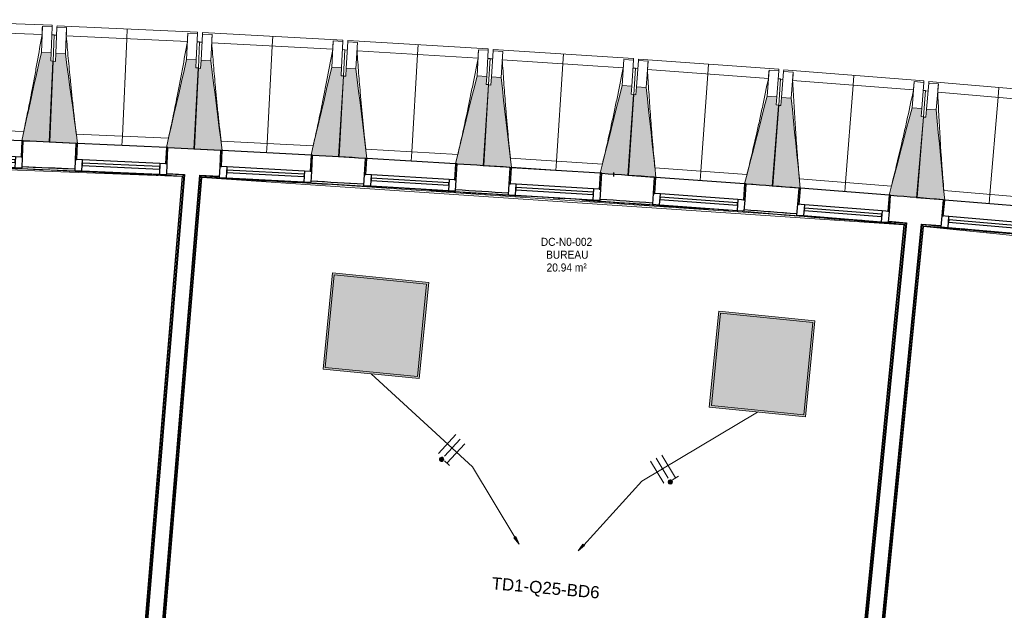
# Model space of a CAD drawing. Header units: millimetres. Extents: x -2845 to 74565, y -36590 to 13748.
# Tile 23 of 49: x 37755 to 43843, y -17129 to -13477. Entities that reach past the tile are written whole.
import ezdxf

# ---------------------------------------------------------------- set-up
doc = ezdxf.new("R2010")
doc.units = ezdxf.units.MM
doc.linetypes.add('Tiret', pattern=[2.5, 1.25, -1.25])
doc.layers.add('A-AREA', color=4, linetype='Tiret', lineweight=100, true_color=0x00ffff)
for name, color, linetype, lineweight in [('A-FLOR-HRAL', 7, 'Continuous', 18), ('A-GENM', 7, 'Continuous', 18), ('A-GLAZ', 7, 'Continuous', 25), ('A-WALL', 7, 'Continuous', 25), ('CABLE', 7, 'Continuous', 30), ('CABLES', 7, 'Continuous', 18), ('ESPACE', 7, 'Continuous', 30), ('I-WALL', 7, 'Continuous', 25), ('INSTAL ELECTRIQUE', 7, 'Continuous', 18), ('MUR', 7, 'Continuous', 25), ('S-BEAM', 7, 'Continuous', 18)]:
    doc.layers.add(name, color=color, linetype=linetype, lineweight=lineweight)
doc.styles.add('Arial_2', font='arial.ttf', dxfattribs={"height": 75})
doc.styles.add('Arial_4', font='arial.ttf', dxfattribs={"width": 0.9, "height": 50})

# ---------------------------------------------------------------- blocks, each defined once
blk = doc.blocks.new('20_MUR PREFA_01 - Type 1-3119337-2021_015_1111_DCE_1_50_N0 FINI_CFO_ECL')
at = {"layer": 'A-GENM'}
for p, q in [((0, 722.1), (0, 661.4)), ((0, 661.4), (0, 58.5)), ((0, 0.7), (0, 58.5))]:
    blk.add_line(p, q, dxfattribs=at)
blk = doc.blocks.new('B02_DC_STR_rvt-1-2021_015_1111_DCE_1_50_N0 FINI_CFO_ECL')
at = {"layer": 'S-BEAM', "lineweight": 5, "true_color": 0x787878}
for points in [[(-15227.6, -14232.9), (-15207.8, -13732.4), (-15222.8, -13731.8), (-15220.8, -13681.8), (-15280.8, -13679.5), (-15402.3, -14225.3), (-15392.4, -14225.7), (-15392.4, -14226.4), (-15341.6, -14228.4)], [(-15067.1, -14241.8), (-15067.1, -14241.1), (-15057.3, -14241.1), (-15131.7, -13687.4), (-15191.7, -13684.6), (-15194, -13734.5), (-15208.9, -13733.9), (-15231.9, -14234.2), (-15071.7, -14241.6)], [(-14332.9, -14275.6), (-14309.9, -13775.2), (-14324.9, -13774.5), (-14322.6, -13724.5), (-14382.5, -13721.8), (-14507.6, -14266.8), (-14497.7, -14267.3), (-14497.7, -14268), (-14431.2, -14271)], [(-14172.5, -14285.5), (-14172.5, -14284.8), (-14162.7, -14284.8), (-14233.5, -13730.6), (-14293.4, -13727.5), (-14296.1, -13777.4), (-14311, -13776.6), (-14337.3, -14276.9), (-14175.5, -14285.4)], [(-13438.5, -14324), (-13412.3, -13823.8), (-13427.2, -13823), (-13424.6, -13773.1), (-13484.5, -13770), (-13613.1, -14314.2), (-13603.3, -14314.7), (-13603.3, -14315.4), (-13440.4, -14323.9)], [(-13278.2, -14335), (-13278.2, -14334.4), (-13268.4, -14334.4), (-13335.6, -13779.8), (-13395.5, -13776.3), (-13398.4, -13826.2), (-13413.4, -13825.3), (-13442.9, -14325.3), (-13279.8, -14335)], [(-12544.5, -14378.3), (-12515, -13878.3), (-12529.9, -13877.4), (-12527, -13827.5), (-12586.9, -13824), (-12719, -14367.4), (-12709.2, -14367.9), (-12709.2, -14368.6), (-12647.8, -14372.3)], [(-12374.3, -14391.1), (-12438, -13834.8), (-12497.9, -13830.9), (-12501.2, -13880.8), (-12516.1, -13879.8), (-12548.9, -14379.6), (-12382.2, -14390.5)], [(-11650.8, -14438.5), (-11618.1, -13938.6), (-11633, -13937.7), (-11629.7, -13887.8), (-11689.6, -13883.8), (-11824.8, -14424.6), (-11815.3, -14425.1), (-11815.3, -14427.7), (-11657, -14438.1)], [(-11480.8, -14451.6), (-11540.8, -13895.6), (-11600.7, -13891.3), (-11604.2, -13941.2), (-11619.2, -13940.1), (-11655.2, -14439.7), (-11490.7, -14451.6), (-11490.6, -14450.9), (-11488.2, -14451.1)], [(-10757.6, -14504.4), (-10721.5, -14004.8), (-10736.5, -14003.7), (-10732.9, -13953.9), (-10792.8, -13949.6), (-10931.9, -14491.2), (-10922.1, -14491.9), (-10922.1, -14492.6), (-10862.4, -14496.9)], [(-10587.6, -14518.7), (-10644, -13962.3), (-10703.8, -13957.6), (-10707.8, -14007.4), (-10722.7, -14006.3), (-10762, -14505.6), (-10597.5, -14518.6), (-10597.4, -14517.9), (-10594.6, -14518.1)], [(-9864.8, -14576.2), (-9825.5, -14076.8), (-9840.4, -14075.6), (-9836.5, -14025.8), (-9896.3, -14021.1), (-10039, -14561.8), (-10029.2, -14562.6), (-10029.2, -14563.3), (-9873.5, -14575.5)], [(-9694.9, -14591.5), (-9747.7, -14034.8), (-9807.5, -14029.7), (-9811.7, -14079.5), (-9826.7, -14078.3), (-9869.2, -14577.4), (-9704.8, -14591.4), (-9704.7, -14590.7), (-9701.4, -14591)]]:
    blk.add_hatch(color=8, dxfattribs=at).paths.add_polyline_path(points)
at = {"layer": 'S-BEAM'}
for p, q in [((-15214.1, -13510.8), (-16083.4, -13476.5)), ((-15214.1, -13510.8), (-15214.5, -13519.9)), ((-15184.2, -13522.7), (-15183.8, -13513.6)), ((-14314.7, -13553.6), (-15183.8, -13513.6)), ((-15276.7, -13569), (-16025.6, -13539.5)), ((-15274.4, -13517.5), (-15280.8, -13679.5)), ((-15274.5, -13517.7), (-15274.4, -13517.5)), ((-15274.4, -13517.5), (-15214.5, -13519.9)), ((-15214.5, -13519.9), (-15220.8, -13681.8)), ((-15201.4, -13570.4), (-15216.4, -13569.8)), ((-15201.4, -13570.4), (-15207.8, -13732.4)), ((-15186.5, -13572.6), (-15201.5, -13571.9)), ((-15191.7, -13684.6), (-15184.2, -13522.7)), ((-15184.2, -13522.7), (-15124.3, -13525.4)), ((-15131.7, -13687.4), (-15124.3, -13525.4)), ((-14377.7, -13611.4), (-15126.4, -13577)), ((-15124.3, -13525.4), (-15124.3, -13525.7)), ((-14375.1, -13559.9), (-14382.5, -13721.8)), ((-14375.1, -13559.9), (-14315.1, -13562.6)), ((-14375.1, -13560.1), (-14375.1, -13559.9)), ((-14315.1, -13562.6), (-14322.6, -13724.5)), ((-14314.7, -13553.6), (-14315.1, -13562.6)), ((-14293.4, -13727.5), (-14284.9, -13565.6)), ((-14284.9, -13565.6), (-14284.5, -13556.6)), ((-14284.9, -13565.6), (-14225, -13568.8)), ((-13415.7, -13602.2), (-14284.5, -13556.6)), ((-14233.5, -13730.6), (-14225, -13568.8)), ((-14225, -13568.8), (-14225, -13569)), ((-14302.5, -13613.3), (-14317.4, -13612.6)), ((-14302.5, -13613.3), (-14309.9, -13775.2)), ((-14287.6, -13615.6), (-14302.5, -13614.8)), ((-13479, -13659.6), (-14227.5, -13620.3)), ((-13476, -13608.1), (-13484.5, -13770)), ((-13476.1, -13608.3), (-13476, -13608.1)), ((-13476, -13608.1), (-13416.1, -13611.2)), ((-13416.1, -13611.2), (-13424.6, -13773.1)), ((-13415.7, -13602.2), (-13416.1, -13611.2)), ((-13395.5, -13776.3), (-13385.9, -13614.4)), ((-13385.9, -13614.4), (-13385.4, -13605.4)), ((-13385.9, -13614.4), (-13326, -13618)), ((-12516.9, -13656.7), (-13385.4, -13605.4)), ((-13335.6, -13779.8), (-13326, -13618)), ((-13326, -13618), (-13326, -13618.2)), ((-15220.8, -13681.8), (-15280.8, -13679.5)), ((-15222.8, -13731.8), (-15220.8, -13681.8)), ((-15191.7, -13684.6), (-15194, -13734.5)), ((-15131.7, -13687.4), (-15191.7, -13684.6)), ((-13403.8, -13662), (-13418.7, -13661.2)), ((-13403.8, -13662), (-13412.3, -13823.8)), ((-13388.9, -13664.4), (-13403.9, -13663.5)), ((-12580.6, -13713.6), (-13328.8, -13669.5)), ((-12577.3, -13662.2), (-12586.9, -13824)), ((-12577.4, -13662.4), (-12577.3, -13662.2)), ((-12577.3, -13662.2), (-12517.4, -13665.7)), ((-12517.4, -13665.7), (-12527, -13827.5)), ((-12516.9, -13656.7), (-12517.4, -13665.7)), ((-12497.9, -13830.9), (-12487.3, -13669.1)), ((-12487.3, -13669.1), (-12486.7, -13660.1)), ((-12487.3, -13669.1), (-12427.4, -13673)), ((-11618.6, -13717), (-12486.7, -13660.1)), ((-12438, -13834.8), (-12427.4, -13673)), ((-12427.4, -13673), (-12427.4, -13673.3)), ((-15208.9, -13733.9), (-15231.9, -14234.2)), ((-15227.6, -14232.9), (-15207.8, -13732.4)), ((-15207.8, -13732.4), (-15222.8, -13731.8)), ((-15194, -13734.5), (-15208.9, -13733.9)), ((-14322.6, -13724.5), (-14382.5, -13721.8)), ((-14324.9, -13774.5), (-14322.6, -13724.5)), ((-14293.4, -13727.5), (-14296.1, -13777.4)), ((-14233.5, -13730.6), (-14293.4, -13727.5)), ((-12505.4, -13716.5), (-12520.4, -13715.6)), ((-12505.4, -13716.5), (-12515, -13878.3)), ((-12490.6, -13719), (-12505.5, -13718)), ((-11682.6, -13773.5), (-12430.5, -13724.5)), ((-11679, -13722.1), (-11689.6, -13883.8)), ((-11679.1, -13722.4), (-11679, -13722.1)), ((-11679, -13722.1), (-11619.1, -13726)), ((-11619.1, -13726), (-11629.7, -13887.8)), ((-11618.6, -13717), (-11619.1, -13726)), ((-11600.7, -13891.3), (-11589, -13729.6)), ((-11589, -13729.6), (-11588.3, -13720.6)), ((-11589, -13729.6), (-11529.2, -13733.9)), ((-10720.6, -13783.2), (-11588.3, -13720.6)), ((-11540.8, -13895.6), (-11529.2, -13733.9)), ((-11529.2, -13733.9), (-11529.1, -13734.2)), ((-14311, -13776.6), (-14337.3, -14276.9)), ((-14332.9, -14275.6), (-14309.9, -13775.2)), ((-14309.9, -13775.2), (-14324.9, -13774.5)), ((-14296.1, -13777.4), (-14311, -13776.6)), ((-13424.6, -13773.1), (-13484.5, -13770)), ((-13427.2, -13823), (-13424.6, -13773.1)), ((-13395.5, -13776.3), (-13398.4, -13826.2)), ((-13335.6, -13779.8), (-13395.5, -13776.3)), ((-11607.4, -13776.9), (-11622.4, -13775.9)), ((-11607.4, -13776.9), (-11618.1, -13938.6)), ((-11592.6, -13779.5), (-11607.5, -13778.4)), ((-10785, -13839.3), (-11532.6, -13785.4)), ((-10781.1, -13787.9), (-10792.8, -13949.6)), ((-10781.1, -13787.9), (-10721.2, -13792.2)), ((-10781.1, -13788.1), (-10781.1, -13787.9)), ((-10721.2, -13792.2), (-10732.9, -13953.9)), ((-10720.6, -13783.2), (-10721.2, -13792.2)), ((-10703.8, -13957.6), (-10691.1, -13796)), ((-10691.1, -13796), (-10690.4, -13787)), ((-10691.1, -13796), (-10631.3, -13800.7)), ((-9823.1, -13855.2), (-10690.4, -13787)), ((-10644, -13962.3), (-10631.3, -13800.7)), ((-10631.3, -13800.7), (-10631.3, -13801)), ((-13413.4, -13825.3), (-13442.9, -14325.3)), ((-13438.5, -14324), (-13412.3, -13823.8)), ((-13412.3, -13823.8), (-13427.2, -13823)), ((-13398.4, -13826.2), (-13413.4, -13825.3)), ((-12527, -13827.5), (-12586.9, -13824)), ((-12516.1, -13879.8), (-12548.9, -14379.6)), ((-12544.5, -14378.3), (-12515, -13878.3)), ((-12529.9, -13877.4), (-12527, -13827.5)), ((-12515, -13878.3), (-12529.9, -13877.4)), ((-12501.2, -13880.8), (-12516.1, -13879.8)), ((-12497.9, -13830.9), (-12501.2, -13880.8)), ((-12438, -13834.8), (-12497.9, -13830.9)), ((-10709.9, -13843.1), (-10724.8, -13842.1)), ((-10709.9, -13843.1), (-10721.5, -14004.8)), ((-10695, -13845.8), (-10710, -13844.7)), ((-9887.9, -13910.9), (-10635.1, -13852.1)), ((-9883.6, -13859.5), (-9896.3, -14021.1)), ((-9883.7, -13859.8), (-9883.6, -13859.5)), ((-9883.6, -13859.5), (-9823.8, -13864.2)), ((-9823.8, -13864.2), (-9836.5, -14025.8)), ((-9823.1, -13855.2), (-9823.8, -13864.2)), ((-9807.5, -14029.7), (-9793.7, -13868.2)), ((-9793.7, -13868.2), (-9792.9, -13859.2)), ((-9793.7, -13868.2), (-9733.9, -13873.3)), ((-8926.1, -13933), (-9792.9, -13859.2)), ((-9747.7, -14034.8), (-9733.9, -13873.3)), ((-9733.9, -13873.3), (-9733.9, -13873.6)), ((-11629.7, -13887.8), (-11689.6, -13883.8)), ((-11619.2, -13940.1), (-11655.2, -14439.7)), ((-11650.8, -14438.5), (-11618.1, -13938.6)), ((-11633, -13937.7), (-11629.7, -13887.8)), ((-11618.1, -13938.6), (-11633, -13937.7)), ((-11604.2, -13941.2), (-11619.2, -13940.1)), ((-11600.7, -13891.3), (-11604.2, -13941.2)), ((-11540.8, -13895.6), (-11600.7, -13891.3)), ((-9812.8, -13915.2), (-9827.7, -13914.1)), ((-9812.8, -13915.2), (-9825.5, -14076.8)), ((-9798, -13918), (-9812.9, -13916.7)), ((-8991.2, -13988.3), (-9738.1, -13924.7)), ((-10732.9, -13953.9), (-10792.8, -13949.6)), ((-10736.5, -14003.7), (-10732.9, -13953.9)), ((-10703.8, -13957.6), (-10707.8, -14007.4)), ((-10644, -13962.3), (-10703.8, -13957.6)), ((-10722.7, -14006.3), (-10762, -14505.6)), ((-10757.6, -14504.4), (-10721.5, -14004.8)), ((-10721.5, -14004.8), (-10736.5, -14003.7)), ((-10707.8, -14007.4), (-10722.7, -14006.3)), ((-9836.5, -14025.8), (-9896.3, -14021.1)), ((-9840.4, -14075.6), (-9836.5, -14025.8)), ((-9807.5, -14029.7), (-9811.7, -14079.5)), ((-9747.7, -14034.8), (-9807.5, -14029.7)), ((-9826.7, -14078.3), (-9869.2, -14577.4)), ((-9864.8, -14576.2), (-9825.5, -14076.8)), ((-9825.5, -14076.8), (-9840.4, -14075.6)), ((-9811.7, -14079.5), (-9826.7, -14078.3)), ((-15959.9, -14145.5), (-15389.9, -14168)), ((-15064.7, -14183.4), (-14494.8, -14209.6)), ((-15392.5, -14226.4), (-15227.6, -14232.9)), ((-15231.9, -14234.2), (-15067.1, -14241.8)), ((-14169.7, -14227.1), (-13600, -14257)), ((-14497.8, -14268), (-14332.9, -14275.6)), ((-14337.3, -14276.9), (-14172.5, -14285.5)), ((-13275, -14276.6), (-12705.5, -14310.3)), ((-13603.4, -14315.4), (-13438.5, -14324)), ((-13442.9, -14325.3), (-13278.2, -14335)), ((-12709.3, -14368.6), (-12544.5, -14378.3)), ((-12380.7, -14332), (-11811.4, -14369.3)), ((-12548.9, -14379.6), (-12374.3, -14391.1)), ((-12099.8, -14408.4), (-12374.3, -14390.4)), ((-11815.5, -14427.7), (-11650.8, -14438.5)), ((-11486.7, -14393.2), (-10917.7, -14434.2)), ((-11655.2, -14439.7), (-11490.7, -14451.6)), ((-10593.1, -14460.2), (-10024.4, -14505)), ((-10922.2, -14492.6), (-10757.6, -14504.4)), ((-10762, -14505.6), (-10597.5, -14518.6)), ((-9700.1, -14533.1), (-9131.6, -14581.5)), ((-10029.3, -14563.2), (-9864.8, -14576.2)), ((-9869.2, -14577.4), (-9704.8, -14591.4))]:
    blk.add_line(p, q, dxfattribs=at)
at = {"layer": 'S-BEAM', "flags": 128}
for points in [[(-15276.7, -13569), (-15276.2, -13558.8), (-15275.8, -13548.5), (-15275.3, -13538.3), (-15274.9, -13528), (-15274.5, -13517.7)], [(-15124.3, -13525.7), (-15124.7, -13535.9), (-15125.1, -13546.2), (-15125.6, -13556.4), (-15126, -13566.7), (-15126.4, -13577)], [(-14377.7, -13611.4), (-14377.2, -13601.1), (-14376.7, -13590.9), (-14376.1, -13580.6), (-14375.6, -13570.4), (-14375.1, -13560.1)], [(-14225, -13569), (-14225.5, -13579.3), (-14226, -13589.5), (-14226.5, -13599.8), (-14227, -13610), (-14227.5, -13620.3)], [(-13479, -13659.6), (-13478.4, -13649.3), (-13477.8, -13639.1), (-13477.2, -13628.8), (-13476.7, -13618.6), (-13476.1, -13608.3)], [(-13326, -13618.2), (-13326.6, -13628.5), (-13327.2, -13638.7), (-13327.7, -13649), (-13328.3, -13659.2), (-13328.8, -13669.5)], [(-15280.8, -13679.5), (-15296, -13747.8), (-15311.2, -13816.1), (-15326.4, -13884.4), (-15341.6, -13952.7), (-15356.8, -14021), (-15372, -14089.4), (-15387.2, -14157.7), (-15402.3, -14225.3)], [(-15057.2, -14241.6), (-15066.5, -14172.9), (-15075.8, -14103.5), (-15085.1, -14034.2), (-15094.4, -13964.8), (-15103.8, -13895.4), (-15113.1, -13826.1), (-15122.4, -13756.7), (-15131.7, -13687.4)], [(-12580.6, -13713.6), (-12580, -13703.4), (-12579.3, -13693.2), (-12578.7, -13682.9), (-12578, -13672.7), (-12577.4, -13662.4)], [(-12427.4, -13673.3), (-12428, -13683.5), (-12428.7, -13693.8), (-12429.3, -13704), (-12429.9, -13714.3), (-12430.5, -13724.5)], [(-14382.5, -13721.8), (-14398.2, -13790), (-14413.8, -13858.2), (-14429.5, -13926.4), (-14445.1, -13994.7), (-14460.8, -14062.9), (-14476.4, -14131.1), (-14492.1, -14199.3), (-14507.6, -14266.8)], [(-14162.6, -14285.3), (-14171.4, -14216.6), (-14180.3, -14147.2), (-14189.1, -14077.8), (-14198, -14008.3), (-14206.9, -13938.9), (-14215.8, -13869.5), (-14224.6, -13800.1), (-14233.5, -13730.6)], [(-11682.6, -13773.5), (-11681.9, -13763.3), (-11681.2, -13753.1), (-11680.5, -13742.8), (-11679.8, -13732.6), (-11679.1, -13722.4)], [(-11529.1, -13734.2), (-11529.8, -13744.4), (-11530.5, -13754.7), (-11531.2, -13764.9), (-11531.9, -13775.2), (-11532.6, -13785.4)], [(-13484.5, -13770), (-13500.6, -13838.1), (-13516.7, -13906.2), (-13532.8, -13974.3), (-13548.9, -14042.4), (-13565, -14110.5), (-13581.1, -14178.6), (-13597.2, -14246.8), (-13613.1, -14314.2)], [(-13268.3, -14334.9), (-13276.6, -14266.2), (-13285.1, -14196.7), (-13293.5, -14127.2), (-13301.9, -14057.7), (-13310.3, -13988.2), (-13318.8, -13918.8), (-13327.2, -13849.3), (-13335.6, -13779.8)], [(-10785, -13839.3), (-10784.3, -13829.1), (-10783.5, -13818.8), (-10782.7, -13808.6), (-10781.9, -13798.4), (-10781.1, -13788.1)], [(-10631.3, -13801), (-10632.1, -13811.2), (-10632.8, -13821.4), (-10633.6, -13831.7), (-10634.4, -13841.9), (-10635.1, -13852.1)], [(-12586.9, -13824), (-12603.4, -13892), (-12620, -13960), (-12636.5, -14028), (-12653, -14096), (-12669.6, -14164), (-12686.1, -14232), (-12702.6, -14300), (-12719, -14367.4)], [(-12374.3, -14391.1), (-12382.2, -14321.5), (-12390.2, -14252), (-12398.2, -14182.5), (-12406.1, -14112.9), (-12414.1, -14043.4), (-12422.1, -13973.9), (-12430, -13904.3), (-12438, -13834.8)], [(-9887.9, -13910.9), (-9887.1, -13900.7), (-9886.2, -13890.4), (-9885.4, -13880.2), (-9884.5, -13870), (-9883.7, -13859.8)], [(-9733.9, -13873.6), (-9734.7, -13883.8), (-9735.6, -13894), (-9736.4, -13904.2), (-9737.2, -13914.5), (-9738.1, -13924.7)], [(-11689.6, -13883.8), (-11706.6, -13951.7), (-11723.6, -14019.6), (-11740.6, -14087.5), (-11757.5, -14155.4), (-11774.5, -14223.3), (-11791.5, -14291.2), (-11808.5, -14359.1), (-11824.8, -14424.6)], [(-11480.8, -14451.6), (-11488.2, -14382.7), (-11495.7, -14313.1), (-11503.2, -14243.5), (-11510.7, -14174), (-11518.3, -14104.4), (-11525.8, -14034.8), (-11533.3, -13965.2), (-11540.8, -13895.6)], [(-10792.8, -13949.6), (-10810.2, -14017.3), (-10827.6, -14085.1), (-10845, -14152.9), (-10862.4, -14220.7), (-10879.8, -14288.5), (-10897.3, -14356.3), (-10914.7, -14424.1), (-10931.9, -14491.2)], [(-10587.6, -14518.7), (-10594.6, -14449.7), (-10601.6, -14380.1), (-10608.7, -14310.5), (-10615.8, -14240.8), (-10622.8, -14171.2), (-10629.9, -14101.6), (-10637, -14031.9), (-10644, -13962.3)], [(-9896.3, -14021.1), (-9914.2, -14088.8), (-9932.1, -14156.4), (-9949.9, -14224.1), (-9967.8, -14291.8), (-9985.6, -14359.5), (-10003.5, -14427.1), (-10021.4, -14494.8), (-10039, -14561.8)], [(-9694.9, -14591.5), (-9701.4, -14522.5), (-9708, -14452.9), (-9714.6, -14383.2), (-9721.3, -14313.5), (-9727.9, -14243.8), (-9734.5, -14174.2), (-9741.1, -14104.5), (-9747.7, -14034.8)]]:
    blk.add_lwpolyline(points, dxfattribs=at)
at = {"layer": 'S-BEAM'}
for points, knots in [([(-15390, -14168), (-15381.3, -14126.6), (-15368.1, -14062.7), (-15350.8, -13976.1), (-15336.6, -13902.7), (-15321.7, -13823.6), (-15301.1, -13710.5), (-15286.3, -13625.7), (-15276.7, -13569)], [0.0183438, 0.0183438, 0.0183438, 0.0183438, 0.2222222, 0.3333333, 0.4444444, 0.5833333, 0.7222222, 1, 1, 1, 1]), ([(-15126.4, -13577), (-15122.6, -13622.8), (-15116.7, -13691.4), (-15108.2, -13782.9), (-15100.9, -13857.4), (-15092.8, -13937.4), (-15083.5, -14023.2), (-15074.1, -14105.2), (-15067.6, -14158.6), (-15064.6, -14183.4)], [0, 0, 0, 0, 0.2222222, 0.3333333, 0.4444444, 0.5833333, 0.7222222, 0.8611111, 0.9816328, 0.9816328, 0.9816328, 0.9816328]), ([(-14494.9, -14209.6), (-14485.9, -14168.3), (-14472.3, -14104.5), (-14454.5, -14017.9), (-14439.8, -13944.7), (-14424.4, -13865.7), (-14403, -13752.7), (-14387.7, -13668), (-14377.7, -13611.4)], [0.0183438, 0.0183438, 0.0183438, 0.0183438, 0.2222222, 0.3333333, 0.4444444, 0.5833333, 0.7222222, 1, 1, 1, 1]), ([(-14227.5, -13620.3), (-14224, -13666.1), (-14218.5, -13734.8), (-14210.6, -13826.4), (-14203.8, -13900.8), (-14196.2, -13981), (-14187.4, -14066.8), (-14178.6, -14148.9), (-14172.5, -14202.3), (-14169.6, -14227.1)], [0, 0, 0, 0, 0.2222222, 0.3333333, 0.4444444, 0.5833333, 0.7222222, 0.8611111, 0.9816328, 0.9816328, 0.9816328, 0.9816328]), ([(-13600.1, -14257), (-13590.8, -14215.8), (-13576.8, -14152), (-13558.5, -14065.6), (-13543.3, -13992.5), (-13527.4, -13913.6), (-13505.2, -13800.7), (-13489.3, -13716.1), (-13479, -13659.6)], [0.0183438, 0.0183438, 0.0183438, 0.0183438, 0.2222222, 0.3333333, 0.4444444, 0.5833333, 0.7222222, 1, 1, 1, 1]), ([(-13328.8, -13669.5), (-13325.6, -13715.3), (-13320.6, -13784.1), (-13313.3, -13875.7), (-13307, -13950.2), (-13299.9, -14030.3), (-13291.7, -14116.2), (-13283.4, -14198.4), (-13277.6, -14251.8), (-13274.9, -14276.7)], [0, 0, 0, 0, 0.2222222, 0.3333333, 0.4444444, 0.5833333, 0.7222222, 0.8611111, 0.9816328, 0.9816328, 0.9816328, 0.9816328]), ([(-12705.6, -14310.3), (-12696.1, -14269.1), (-12681.6, -14205.5), (-12662.7, -14119.2), (-12647.1, -14046.1), (-12630.7, -13967.3), (-12607.8, -13854.6), (-12591.3, -13770.1), (-12580.6, -13713.6)], [0.0183438, 0.0183438, 0.0183438, 0.0183438, 0.2222222, 0.3333333, 0.4444444, 0.5833333, 0.7222222, 1, 1, 1, 1]), ([(-12430.5, -13724.5), (-12427.6, -13770.4), (-12423, -13839.2), (-12416.3, -13930.8), (-12410.5, -14005.4), (-12403.9, -14085.6), (-12396.3, -14171.5), (-12388.5, -14253.7), (-12383.1, -14307.2), (-12380.5, -14332)], [0, 0, 0, 0, 0.2222222, 0.3333333, 0.4444444, 0.5833333, 0.7222222, 0.8611111, 0.9816328, 0.9816328, 0.9816328, 0.9816328]), ([(-11811.5, -14369.4), (-11801.7, -14328.3), (-11786.8, -14264.7), (-11767.4, -14178.5), (-11751.3, -14105.6), (-11734.3, -14026.9), (-11710.7, -13914.3), (-11693.7, -13829.9), (-11682.6, -13773.5)], [0.0183438, 0.0183438, 0.0183438, 0.0183438, 0.2222222, 0.3333333, 0.4444444, 0.5833333, 0.7222222, 1, 1, 1, 1]), ([(-11532.6, -13785.4), (-11530, -13831.3), (-11525.9, -13900.1), (-11519.7, -13991.8), (-11514.5, -14066.4), (-11508.4, -14146.6), (-11501.3, -14232.6), (-11494.1, -14314.9), (-11489, -14368.4), (-11486.6, -14393.2)], [0, 0, 0, 0, 0.2222222, 0.3333333, 0.4444444, 0.5833333, 0.7222222, 0.8611111, 0.9816328, 0.9816328, 0.9816328, 0.9816328]), ([(-10917.8, -14434.3), (-10907.7, -14393.2), (-10892.5, -14329.8), (-10872.4, -14243.7), (-10855.8, -14170.9), (-10838.4, -14092.3), (-10814.1, -13979.9), (-10796.5, -13895.6), (-10785, -13839.3)], [0.0183438, 0.0183438, 0.0183438, 0.0183438, 0.2222222, 0.3333333, 0.4444444, 0.5833333, 0.7222222, 1, 1, 1, 1]), ([(-10635.1, -13852.1), (-10632.8, -13898), (-10629.1, -13966.9), (-10623.6, -14058.6), (-10618.8, -14133.2), (-10613.2, -14213.5), (-10606.7, -14299.5), (-10600, -14381.8), (-10595.3, -14435.4), (-10593, -14460.2)], [0, 0, 0, 0, 0.2222222, 0.3333333, 0.4444444, 0.5833333, 0.7222222, 0.8611111, 0.9816328, 0.9816328, 0.9816328, 0.9816328]), ([(-10024.5, -14505), (-10014.2, -14464), (-9998.5, -14400.7), (-9977.9, -14314.7), (-9960.8, -14242), (-9942.9, -14163.5), (-9917.8, -14051.3), (-9899.7, -13967.1), (-9887.9, -13910.9)], [0.0183438, 0.0183438, 0.0183438, 0.0183438, 0.2222222, 0.3333333, 0.4444444, 0.5833333, 0.7222222, 1, 1, 1, 1]), ([(-9738.1, -13924.7), (-9736.1, -13970.6), (-9732.8, -14039.5), (-9727.9, -14131.2), (-9723.6, -14205.9), (-9718.5, -14286.2), (-9712.6, -14372.3), (-9706.4, -14454.6), (-9702, -14508.2), (-9699.9, -14533.1)], [0, 0, 0, 0, 0.2222222, 0.3333333, 0.4444444, 0.5833333, 0.7222222, 0.8611111, 0.9816328, 0.9816328, 0.9816328, 0.9816328])]:
    blk.add_open_spline(points, degree=3, knots=knots, dxfattribs=at)
at = {"layer": 'S-BEAM', "color": 5, "lineweight": 25, "true_color": 0x0000ff}
for p, rotation in [((-14782.4, -14254.9), 357.3684062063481), ((-13887.9, -14300.5), 356.9953398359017), ((-12993.7, -14351.8), 356.6222734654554), ((-12099.9, -14409), 356.249207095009), ((-11206.4, -14472.1), 355.8761407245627), ((-10313.4, -14540.9), 355.5030743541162), ((-9420.8, -14615.6), 355.1300079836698)]:
    blk.add_blockref('20_MUR PREFA_01 - Type 1-3119337-2021_015_1111_DCE_1_50_N0 FINI_CFO_ECL', p, dxfattribs=dict(at, rotation=rotation))
blk = doc.blocks.new('XXX_VIDE FENETRE - 550-377501-2021_015_1111_DCE_1_50_N0 FINI_CFO_ECL')
at = {"layer": 'A-GLAZ'}
for p, q in [((-285, 0), (-285, -100)), ((-275, 0), (-285, 0)), ((275, 0), (-275, 0)), ((-275, -100), (-275, 0)), ((285, 0), (275, 0)), ((275, 0), (275, -100)), ((285, -100), (285, 0)), ((-285, -100), (-275, -100)), ((-240, -100), (-285, -100)), ((-285, -100), (-285, -167.5)), ((-240, -167.5), (-240, -100)), ((240, -100), (-240, -100)), ((240, -100), (240, -167.5)), ((285, -100), (240, -100)), ((275, -100), (285, -100)), ((285, -167.5), (285, -100)), ((-285, -167.5), (-240, -167.5)), ((-240, -167.5), (240, -167.5)), ((240, -167.5), (285, -167.5))]:
    blk.add_line(p, q, dxfattribs=at)
at = {"layer": 'A-GLAZ', "color": 173, "true_color": 0x5c63b1}
for p, q in [((240, -120), (-240, -120)), ((-240, -120), (-240, -135)), ((240, -135), (240, -120)), ((-240, -135), (240, -135))]:
    blk.add_line(p, q, dxfattribs=at)
blk = doc.blocks.new('Garde-corps - Garde-corps-505471-2021_015_1111_DCE_1_50_N0 FINI_CFO_ECL')
at = {"layer": 'A-FLOR-HRAL'}
for p, q in [((-17265.9, -14326.2), (-14802.9, -14420.9)), ((-15398.8, -14386.7), (-15375, -14387.7)), ((-14505.1, -14428.2), (-14396.1, -14433.6)), ((-14410.7, -14446.4), (-14803.3, -19179.3)), ((-14409, -14444.9), (-14801.8, -19181.1)), ((-14407.1, -14443.2), (-14800.2, -19182.9)), ((-14399.4, -14436.5), (-14793.7, -19190.6)), ((-14505.3, -14432.4), (-14399.4, -14436.5)), ((-14431.2, -14443.7), (-14409, -14444.9)), ((-14410.7, -14446.4), (-14410.7, -14446.4))]:
    blk.add_line(p, q, dxfattribs=at)
at = {"layer": 'A-FLOR-HRAL', "flags": 128}
for points in [[(-23168.9, -14284.7), (-17678.6, -14320.7), (-14410.7, -14446.4)], [(-14410.7, -14446.4), (-14410.7, -14446.4), (-14410.6, -14446.3), (-14410.5, -14446.2), (-14410.3, -14446), (-14410.1, -14445.8), (-14409.8, -14445.6), (-14409.6, -14445.4), (-14409.4, -14445.2), (-14409.2, -14445), (-14409, -14444.9)], [(-14407.1, -14443.2), (-14403.2, -14439.8), (-14399.4, -14436.5)], [(-14399.4, -14436.5), (-14399.2, -14436.4), (-14398.9, -14436.1), (-14398.5, -14435.7), (-14397.9, -14435.2), (-14397.3, -14434.7), (-14396.7, -14434.2), (-14396.1, -14433.6)]]:
    blk.add_lwpolyline(points, dxfattribs=at)
at = {"layer": 'A-FLOR-HRAL'}
for radius, start, end in [(137273, 87.112212, 90.771971), (137269.6, 87.113668, 87.605372), (137283.1, 87.391274, 87.51368)]:
    blk.add_arc((-21322.9, -151541.9), radius, start, end, dxfattribs=at)
blk = doc.blocks.new('Garde-corps - Garde-corps-505703-2021_015_1111_DCE_1_50_N0 FINI_CFO_ECL')
at = {"layer": 'A-FLOR-HRAL'}
for p, q in [((-14693, -19199), (-14298.4, -14441.6)), ((-14685.3, -19192.5), (-14291.9, -14449.1)), ((-14683.5, -19190.9), (-14290.3, -14450.9)), ((-14681.7, -19189.4), (-14288.8, -14452.6)), ((-14301.2, -14438.5), (-14180.9, -14444.7)), ((-14298.4, -14441.6), (-14181.1, -14449.5)), ((-14290.3, -14450.9), (-14233.1, -14453.8)), ((-14288.8, -14452.6), (-9946.8, -14744.5)), ((-14003.6, -14461.4), (-10204.3, -14716.8)), ((-13320.6, -14492.2), (-13287.6, -14494.1)), ((-13242.3, -14508.7), (-13144.8, -14514.5)), ((-12116.5, -14579.7), (-12053.3, -14584)), ((-11062.5, -14654.6), (-11030.4, -14657)), ((-10933.7, -14652.5), (-10909.1, -14654.3)), ((-10042.2, -14727.7), (-9935.3, -14734.9)), ((-10041.8, -14723.1), (-9932, -14732.2)), ((-9946.8, -14744.5), (-10346.7, -18775.8)), ((-9945, -14743), (-10345, -18775.9)), ((-9943.1, -14741.4), (-10341.1, -18754.3)), ((-9935.3, -14734.9), (-10334, -18754.4)), ((-9972.6, -14740.7), (-9945, -14743)), ((-9946.8, -14744.5), (-9946.8, -14744.5))]:
    blk.add_line(p, q, dxfattribs=at)
at = {"layer": 'A-FLOR-HRAL', "flags": 128}
for points in [[(-14291.9, -14449.1), (-14295.2, -14445.3), (-14298.4, -14441.6)], [(-9935.3, -14734.9), (-9935.2, -14734.8), (-9934.8, -14734.5), (-9934.4, -14734.1), (-9933.8, -14733.7), (-9933.2, -14733.2), (-9932.6, -14732.7), (-9932, -14732.2)], [(-9946.8, -14744.5), (-9946.8, -14744.5), (-9946.7, -14744.4), (-9946.5, -14744.3), (-9946.3, -14744.1), (-9946.1, -14743.9), (-9945.9, -14743.7), (-9945.6, -14743.5), (-9945.4, -14743.3), (-9945.2, -14743.2), (-9945, -14743)], [(-9943.1, -14741.4), (-9939.2, -14738.1), (-9935.3, -14734.9)]]:
    blk.add_lwpolyline(points, dxfattribs=at)
at = {"layer": 'A-FLOR-HRAL'}
for radius, start, end in [(137273, 85.24477, 87.064083), (137269.6, 86.648438, 87.062717), (137283.1, 86.667186, 86.779999), (137269.6, 86.221927, 86.473789), (137283.1, 86.270695, 86.406616), (137269.6, 85.755463, 86.080121), (137283.1, 85.897745, 86.032794), (137269.6, 85.246202, 85.659974), (137283.1, 85.524362, 85.642176)]:
    blk.add_arc((-21322.9, -151541.9), radius, start, end, dxfattribs=at)
for points, knots in [([(-14298.4, -14441.6), (-14298.4, -14441.6), (-14298.5, -14441.6), (-14298.5, -14441.5), (-14298.6, -14441.5), (-14298.6, -14441.4), (-14298.7, -14441.3), (-14298.8, -14441.2), (-14298.9, -14441.1), (-14299, -14441), (-14299.1, -14440.9), (-14299.2, -14440.8), (-14299.3, -14440.6), (-14299.4, -14440.5), (-14299.5, -14440.4), (-14299.6, -14440.2), (-14299.8, -14440.1), (-14299.9, -14439.9), (-14300.2, -14439.6), (-14300.7, -14439.1), (-14301, -14438.7), (-14301.2, -14438.5)], [0, 0, 0, 0, 0.071429, 0.107143, 0.142857, 0.214286, 0.25, 0.285714, 0.321429, 0.357143, 0.392857, 0.428571, 0.464286, 0.5, 0.535714, 0.571429, 0.607143, 0.642857, 0.714286, 0.857143, 1, 1, 1, 1]), ([(-14288.8, -14452.6), (-14288.8, -14452.6), (-14288.8, -14452.6), (-14288.9, -14452.5), (-14289, -14452.4), (-14289.1, -14452.3), (-14289.2, -14452.1), (-14289.4, -14452), (-14289.6, -14451.8), (-14289.8, -14451.5), (-14289.9, -14451.4), (-14290.1, -14451.1), (-14290.2, -14451), (-14290.3, -14450.9)], [0.075, 0.075, 0.075, 0.075, 0.15, 0.2125, 0.275, 0.35, 0.425, 0.5, 0.6, 0.7, 0.775, 0.85, 1, 1, 1, 1])]:
    blk.add_open_spline(points, degree=3, knots=knots, dxfattribs=at)
blk = doc.blocks.new('Garde-corps - Garde-corps-505843-2021_015_1111_DCE_1_50_N0 FINI_CFO_ECL')
at = {"layer": 'A-FLOR-HRAL'}
for p, q in [((-10233.5, -18764.4), (-9834.6, -14743.3)), ((-10226.9, -18787.6), (-9826.7, -14752.9)), ((-10226.4, -18765.7), (-9828.2, -14751)), ((-10225.2, -18787.8), (-9825.2, -14754.7)), ((-9837.3, -14740.1), (-9718.3, -14750.1)), ((-9834.6, -14743.3), (-9718.7, -14755.3)), ((-9825.2, -14754.7), (-4600.3, -15294.7)), ((-9591.9, -14768.4), (-4588.7, -15285.5))]:
    blk.add_line(p, q, dxfattribs=at)
at = {"layer": 'A-FLOR-HRAL', "flags": 128}
blk.add_lwpolyline([(-9828.2, -14751), (-9831.4, -14747.2), (-9834.6, -14743.3)], dxfattribs=at)
at = {"layer": 'A-FLOR-HRAL'}
for radius, start, end in [(137273, 83.001273, 85.19666), (137271.2, 84.911937, 85.195943), (137269.6, 84.677453, 85.195271)]:
    blk.add_arc((-21322.9, -151541.9), radius, start, end, dxfattribs=at)
for points, knots in [([(-9834.6, -14743.3), (-9834.6, -14743.3), (-9834.6, -14743.3), (-9834.7, -14743.2), (-9834.7, -14743.2), (-9834.8, -14743.1), (-9834.9, -14743), (-9835, -14742.9), (-9835.1, -14742.8), (-9835.2, -14742.7), (-9835.2, -14742.6), (-9835.3, -14742.4), (-9835.5, -14742.3), (-9835.6, -14742.2), (-9835.7, -14742), (-9835.8, -14741.9), (-9835.9, -14741.8), (-9836.1, -14741.6), (-9836.4, -14741.2), (-9836.8, -14740.7), (-9837.1, -14740.3), (-9837.3, -14740.1)], [0, 0, 0, 0, 0.071429, 0.107143, 0.142857, 0.214286, 0.25, 0.285714, 0.321429, 0.357143, 0.392857, 0.428571, 0.464286, 0.5, 0.535714, 0.571429, 0.607143, 0.642857, 0.714286, 0.857143, 1, 1, 1, 1]), ([(-9825.2, -14754.7), (-9825.2, -14754.7), (-9825.2, -14754.6), (-9825.3, -14754.6), (-9825.3, -14754.4), (-9825.5, -14754.3), (-9825.6, -14754.2), (-9825.7, -14754), (-9825.9, -14753.8), (-9826.1, -14753.5), (-9826.3, -14753.4), (-9826.4, -14753.1), (-9826.6, -14753), (-9826.7, -14752.9)], [0.075, 0.075, 0.075, 0.075, 0.15, 0.2125, 0.275, 0.35, 0.425, 0.5, 0.6, 0.7, 0.775, 0.85, 1, 1, 1, 1])]:
    blk.add_open_spline(points, degree=3, knots=knots, dxfattribs=at)
blk = doc.blocks.new('B02_ARC_rvt-1-2021_015_1111_DCE_1_50_N0 FINI_CFO_ECL')
at = {"layer": 'A-AREA'}
blk.add_line((-11747.3, -14432.7), (-11738.3, -14433.4), dxfattribs=at)
at = {"layer": 'A-WALL'}
for p, q in [((-14396.1, -14433.6), (-14790.9, -19193.9)), ((-14696.3, -19201.7), (-14301.2, -14438.5)), ((-9932, -14732.2), (-10331, -18754.7)), ((-10236.4, -18764.1), (-9837.3, -14740.1))]:
    blk.add_line(p, q, dxfattribs=at)
at = {"layer": 'I-WALL'}
blk.add_line((-12384.3, -14391.6), (-12384.2, -14389.7), dxfattribs=at)
at = {"layer": 'I-WALL', "flags": 128}
for points in [[(-14505.1, -14428.2), (-14450.6, -14430.9), (-14396.1, -14433.6)], [(-14301.2, -14438.5), (-14241, -14441.6), (-14180.9, -14444.7)], [(-10041.8, -14723.1), (-9986.9, -14727.6), (-9932, -14732.2)], [(-9837.3, -14740.1), (-9777.8, -14745.1), (-9718.3, -14750.1)]]:
    blk.add_lwpolyline(points, dxfattribs=at)
at = {"layer": 'I-WALL'}
for radius, start, end in [(137443.1, 87.391247, 87.527013), (137443.1, 87.017865, 87.153631), (137443.1, 86.644484, 86.78025), (137283.1, 87.391274, 87.526763), (137443.1, 86.271104, 86.406868), (137443.1, 85.89772, 86.03348), (137283.1, 86.644509, 86.779999), (137283.1, 86.270695, 86.406617), (137443.1, 85.524338, 85.660104), (137283.1, 85.897745, 86.032794), (137443.1, 85.150956, 85.286722), (137283.1, 85.524362, 85.659852)]:
    blk.add_arc((-21322.9, -151541.9), radius, start, end, dxfattribs=at)
at = {"layer": 'MUR'}
blk.add_arc((-21322.9, -151541.9), 137443.1, 86.164982, 86.266982, dxfattribs=at)
at = {"layer": 'A-FLOR-HRAL', "lineweight": 18}
for name in ['Garde-corps - Garde-corps-505471-2021_015_1111_DCE_1_50_N0 FINI_CFO_ECL', 'Garde-corps - Garde-corps-505703-2021_015_1111_DCE_1_50_N0 FINI_CFO_ECL', 'Garde-corps - Garde-corps-505843-2021_015_1111_DCE_1_50_N0 FINI_CFO_ECL']:
    blk.add_blockref(name, (0, 0), dxfattribs=at)
at = {"layer": 'A-GLAZ', "lineweight": 18}
for p, rotation in [((-15677.2, -14214.5), 357.7414725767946), ((-14782.4, -14254.2), 357.3684062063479), ((-13887.9, -14299.8), 356.9953398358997), ((-12993.7, -14351.2), 356.6222734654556), ((-12099.8, -14408.4), 356.6222734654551), ((-11206.3, -14471.4), 355.8761407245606), ((-10313.3, -14540.2), 355.5030743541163), ((-9420.8, -14614.9), 355.1300079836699)]:
    blk.add_blockref('XXX_VIDE FENETRE - 550-377501-2021_015_1111_DCE_1_50_N0 FINI_CFO_ECL', p, dxfattribs=dict(at, rotation=rotation))
blk = doc.blocks.new('604_DALLE LED 600x600MM - 26W 4000K 3600lm-4677864-2021_015_1111_DCE_1_50_N0 FINI_CFO_ECL')
at = {"layer": 'INSTAL ELECTRIQUE', "true_color": 0xf6d57a}
h = blk.add_hatch(color=41, dxfattribs=at)
h.paths.add_polyline_path([(-298.5, -298.5), (-298.5, 298.5), (298.5, 298.5), (298.5, -298.5), (-288.1, -298.5)])
h.paths.add_polyline_path([(-287, -287), (287, -287), (287, 287), (-287, 287), (-287, -230.1)])
blk.add_hatch(color=41, dxfattribs=at).paths.add_polyline_path([(-287, -287), (-287, 287), (287, 287), (287, -287)])
at = {"layer": 'INSTAL ELECTRIQUE'}
for p, q in [((-298.5, -298.5), (-298.5, 298.5)), ((-298.5, 298.5), (298.5, 298.5)), ((-287, 287), (-287, -287)), ((-287, 287), (287, 287)), ((287, -287), (287, 287)), ((298.5, 298.5), (298.5, -298.5)), ((298.5, -298.5), (-298.5, -298.5)), ((287, -287), (-287, -287))]:
    blk.add_line(p, q, dxfattribs=at)
blk = doc.blocks.new('Fil - COCHE DE FIL_PE_SYMBOLE-4085576-2021_015_1111_DCE_1_50_N0 FINI_CFO_ECL')
at = {"layer": 'CABLES', "lineweight": 9}
for p, q in [((-0.42, 1.8), (0.42, 1.8)), ((0, 1.8), (0, -1.48))]:
    blk.add_line(p, q, dxfattribs=at)
blk = doc.blocks.new('Fil - Coche de fil circulaire-323115-2021_015_1111_DCE_1_50_N0 FINI_CFO_ECL')
at = {"layer": 'CABLES', "lineweight": 9}
blk.add_hatch(color=256, dxfattribs=at).paths.add_polyline_path([(0.19, 2.08), (0.14, 2.12), (0.07, 2.15), (0.01, 2.16), (-0.06, 2.15), (-0.13, 2.12), (-0.18, 2.08), (-0.22, 2.02), (-0.25, 1.96), (-0.26, 1.89), (-0.25, 1.82), (-0.22, 1.76), (-0.18, 1.7), (-0.13, 1.66), (-0.06, 1.64), (0.01, 1.63), (0.07, 1.64), (0.14, 1.66), (0.19, 1.7), (0.24, 1.76), (0.26, 1.82), (0.27, 1.89), (0.26, 1.96), (0.24, 2.02)])
blk.add_line((0, 1.37), (0, -1.51), dxfattribs=at)
for start, end in [(360, 180), (180, 360)]:
    blk.add_arc((0.01, 1.89), 0.265, start, end, dxfattribs=at)
blk = doc.blocks.new('Fil - Coche de fil long-323512-2021_015_1111_DCE_1_50_N0 FINI_CFO_ECL')
at = {"layer": 'CABLES', "lineweight": 9}
blk.add_line((0, 1.61), (0, -1.57), dxfattribs=at)
blk = doc.blocks.new('B02_ELE_rvt-1-2021_015_1111_DCE_1_50_N0 FINI_CFO_ECL')
at = {"layer": 'CABLES'}
for points in [[(-12326.7, -16719.8), (-12347.1, -16673.2), (-12358.4, -16680.1)], [(-11961, -16761.8), (-11922.1, -16729), (-11931.9, -16720.1)]]:
    blk.add_hatch(color=256, dxfattribs=at).paths.add_polyline_path(points)
for p, q in [((-12347.1, -16673.2), (-12358.4, -16680.1)), ((-12347.1, -16673.2), (-12358.4, -16680.1)), ((-12358.4, -16680.1), (-12326.7, -16719.8)), ((-12358.4, -16680.1), (-12326.7, -16719.8)), ((-12326.7, -16719.8), (-12347.1, -16673.2)), ((-12326.7, -16719.8), (-12347.1, -16673.2)), ((-11931.9, -16720.1), (-11961, -16761.8)), ((-11931.9, -16720.1), (-11961, -16761.8)), ((-11961, -16761.8), (-11922.1, -16729)), ((-11961, -16761.8), (-11922.1, -16729)), ((-11922.1, -16729), (-11931.9, -16720.1)), ((-11922.1, -16729), (-11931.9, -16720.1))]:
    blk.add_line(p, q, dxfattribs=at)
at = {"layer": 'CABLES', "flags": 128}
for points in [[(-13241.6, -15666), (-12615.7, -16241.6), (-12352.5, -16677)], [(-11927.3, -16724.9), (-11566.9, -16329.9), (-10853.3, -15902.9)]]:
    blk.add_lwpolyline(points, dxfattribs=at)
at = {"layer": 'CABLES', "lineweight": 18}
for name, p, xscale, yscale, zscale, rotation in [('Fil - Coche de fil long-323512-2021_015_1111_DCE_1_50_N0 FINI_CFO_ECL', (-12770.6, -16099.2), 49.99999999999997, 49.99999999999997, 49.99999999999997, 137.3974378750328), ('Fil - Coche de fil circulaire-323115-2021_015_1111_DCE_1_50_N0 FINI_CFO_ECL', (-12741.4, -16126), 49.99999999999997, 49.99999999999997, 49.99999999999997, 137.3974378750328), ('Fil - COCHE DE FIL_PE_SYMBOLE-4085576-2021_015_1111_DCE_1_50_N0 FINI_CFO_ECL', (-12712.2, -16152.9), 49.99999999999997, 49.99999999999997, 49.99999999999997, 137.3974378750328), ('Fil - Coche de fil circulaire-323115-2021_015_1111_DCE_1_50_N0 FINI_CFO_ECL', (-11439.5, -16253.7), 49.99999999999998, 49.99999999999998, 49.99999999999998, 210.8968598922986), ('Fil - COCHE DE FIL_PE_SYMBOLE-4085576-2021_015_1111_DCE_1_50_N0 FINI_CFO_ECL', (-11405.4, -16233.3), 49.99999999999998, 49.99999999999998, 49.99999999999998, 210.8968598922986), ('Fil - Coche de fil long-323512-2021_015_1111_DCE_1_50_N0 FINI_CFO_ECL', (-11473.6, -16274.1), 49.99999999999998, 49.99999999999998, 49.99999999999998, 210.8968598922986)]:
    blk.add_blockref(name, p, dxfattribs=dict(at, xscale=xscale, yscale=yscale, zscale=zscale, rotation=rotation))
at = {"layer": 'INSTAL ELECTRIQUE', "lineweight": 18, "extrusion": (0, 0, -1), "rotation": 95.66454318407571}
for p in [(13212.1, -15369), (10823.9, -15605.9)]:
    blk.add_blockref('604_DALLE LED 600x600MM - 26W 4000K 3600lm-4677864-2021_015_1111_DCE_1_50_N0 FINI_CFO_ECL', p, dxfattribs=at)
at = {"layer": 'CABLE', "lineweight": 9, "insert": (-12492.4, -16923.2), "char_height": 75, "width": 821.73, "attachment_point": 1, "rotation": 355, "style": 'Arial_2'}
blk.add_mtext('TD1-Q25-BD6', dxfattribs=at)

msp = doc.modelspace()

# ---------------------------------------------------------------- block references
at = {"lineweight": 5}
for name in ['B02_DC_STR_rvt-1-2021_015_1111_DCE_1_50_N0 FINI_CFO_ECL', 'B02_ARC_rvt-1-2021_015_1111_DCE_1_50_N0 FINI_CFO_ECL']:
    msp.add_blockref(name, (53169.3, 0), dxfattribs=at)

# ---------------------------------------------------------------- texts
at = {"layer": 'ESPACE', "color": 8, "true_color": 0x808080, "insert": (40976.9, -14825.2), "char_height": 50, "width": 382.405, "attachment_point": 1, "style": 'Arial_4'}
msp.add_mtext('DC-N0-002', dxfattribs=at)

# ---------------------------------------------------------------- next in the draw order: block references
at = {"lineweight": 5}
msp.add_blockref('B02_ELE_rvt-1-2021_015_1111_DCE_1_50_N0 FINI_CFO_ECL', (53169.3, 0), dxfattribs=at)

# ---------------------------------------------------------------- next in the draw order: texts
at = {"layer": 'ESPACE', "color": 8, "true_color": 0x808080, "char_height": 50, "attachment_point": 1, "style": 'Arial_4'}
for s, insert, width in [('BUREAU', (41009.7, -14904.6), 303.038), ('20.94 m²', (41012.7, -14983.9), 299.43)]:
    msp.add_mtext(s, dxfattribs=dict(at, insert=insert, width=width))

doc.saveas('drawing.dxf')
